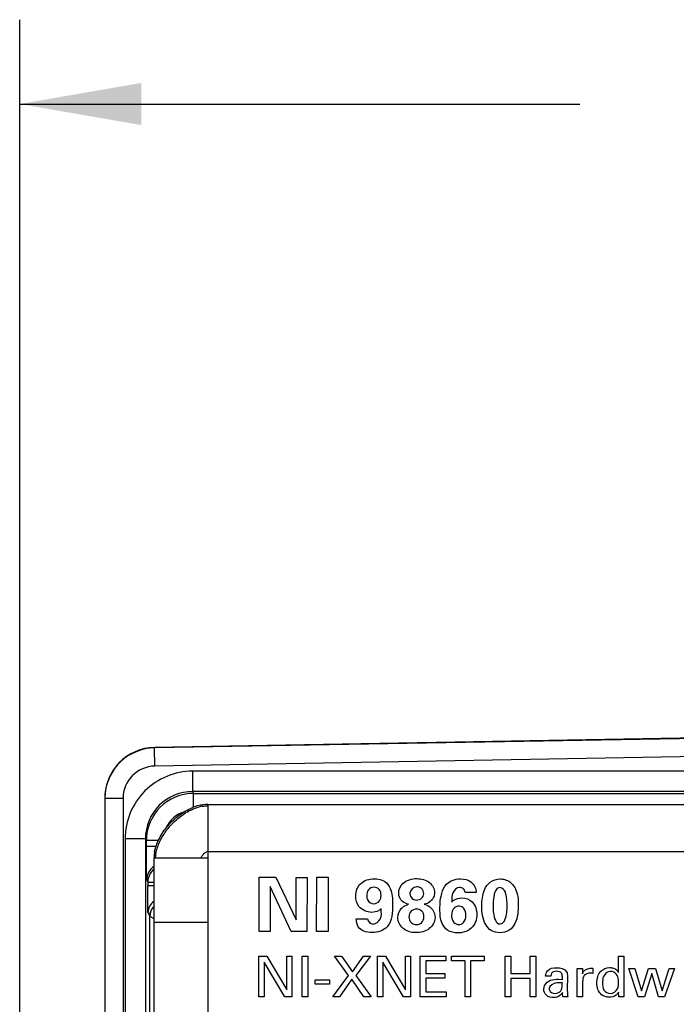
# Model space of a CAD drawing. Header units: inches. Extents: x 0 to 22, y 0 to 17.
# Tile 26 of 75: x 4.9 to 5.9, y 8.5 to 9.9. Entities that reach past the tile are written whole.
import ezdxf

# ---------------------------------------------------------------- set-up
doc = ezdxf.new("R2010")
doc.units = ezdxf.units.IN
doc.header["$LTSCALE"] = 1.21
doc.header["$MEASUREMENT"] = 0
doc.layers.get('0').update_dxf_attribs({"linetype": 'CONTINUOUS'})
doc.layers.add('DIMENSIONS', color=7, linetype='CONTINUOUS')
doc.styles.get("Standard").update_dxf_attribs({"font": 'txt', "width": 0.8})
doc.dimstyles.new('DIMSTYLE_1', dxfattribs={"dimtxt": 0.125, "dimasz": 0.18, "dimexe": 0.125, "dimexo": 0.0625, "dimgap": 0.0625, "dimtad": 0, "dimtih": 1, "dimtoh": 1, "dimzin": 4, "dimdsep": 46, "dimtxsty": 'STANDARD', "dimblk": '_FILLED', "dimblk1": '_FILLED', "dimblk2": '_FILLED', "dimcen": 0.09, "dimadec": 0, "dimazin": 0, "dimtp": 0.001, "dimtm": 0.001, "dimtfac": 1, "dimtofl": 0, "dimtmove": 0, "dimatfit": 3, "dimldrblk": '_FILLED', "dimfxl": 1, "dimtolj": 1, "dimtzin": 4, "dimarcsym": 0})

# ---------------------------------------------------------------- blocks, each defined once
blk = doc.blocks.new('_FILLED')
at = {"color": 0, "linetype": 'BYBLOCK'}
blk.add_solid([(0, 0), (-1, 0.1736), (-1, -0.1736)], dxfattribs=at)
blk = doc.blocks.new('*D16')
at = {"layer": 'DIMENSIONS', "color": 2, "linetype": 'CONTINUOUS'}
for p, q in [((4.9401, 6.9197), (4.9401, 9.9164)), ((7.8491, 8.9589), (7.8491, 9.9164)), ((4.9401, 9.7914), (5.7696, 9.7914)), ((7.8491, 9.7914), (7.0196, 9.7914))]:
    blk.add_line(p, q, dxfattribs=at)
at = {"layer": 'DIMENSIONS', "color": 2, "linetype": 'CONTINUOUS', "xscale": 0.18, "yscale": 0.18, "zscale": 0.18, "rotation": 180}
blk.add_blockref('_FILLED', (4.9401, 9.7914), dxfattribs=at)
at = {"layer": 'DIMENSIONS', "color": 2, "linetype": 'CONTINUOUS', "xscale": 0.18, "yscale": 0.18, "zscale": 0.18}
blk.add_blockref('_FILLED', (7.8491, 9.7914), dxfattribs=at)
at = {"layer": 'DIMENSIONS', "color": 2, "linetype": 'CONTINUOUS', "insert": (6.3946, 9.8539), "char_height": 0.125, "width": 1.125, "attachment_point": 2, "line_spacing_factor": 0.9}
blk.add_mtext('2.91{\\Ftxt.shx;\\W1.000000;\\H0.125000; }[73.9]', dxfattribs=at)

msp = doc.modelspace()

# ---------------------------------------------------------------- linework, layer by layer
at = {"color": 7, "linetype": 'CONTINUOUS'}
for p, q in [((6.6893, 8.8647), (5.1398, 8.8377)), ((6.6893, 8.8641), (5.1398, 8.8371)), ((5.1402, 8.8101), (5.1398, 8.8371)), ((6.7399, 8.838), (5.1402, 8.8101)), ((5.1963, 8.7725), (5.1963, 8.8025)), ((6.7445, 8.8025), (5.1963, 8.8025)), ((5.1963, 8.7725), (5.1977, 8.7696)), ((6.7445, 8.7725), (5.1963, 8.7725)), ((5.0661, 8.7621), (5.0661, 5.8516)), ((5.0931, 8.7621), (5.0661, 8.7621)), ((5.0931, 8.7621), (5.0931, 5.8516)), ((5.1977, 8.7492), (5.1977, 8.7696)), ((5.1977, 8.7696), (7.0805, 8.7696)), ((5.0963, 8.7025), (5.0963, 5.9113)), ((5.1263, 8.7025), (5.0963, 8.7025)), ((5.1263, 8.7025), (5.1263, 5.9113)), ((5.1263, 8.7025), (5.1277, 8.6996)), ((5.1277, 8.6909), (5.1277, 8.6996)), ((5.1453, 8.6996), (5.1277, 8.6996)), ((5.142, 8.6909), (5.1277, 8.6909)), ((5.1282, 8.6409), (5.1298, 8.6378)), ((5.1298, 8.6378), (5.1298, 8.633)), ((5.1298, 8.6378), (5.1391, 8.6378)), ((5.1298, 8.633), (5.1391, 8.633)), ((5.1301, 8.593), (5.1327, 8.5877)), ((5.1327, 7.1909), (5.1327, 8.5877)), ((5.1327, 8.5877), (5.1328, 8.5877)), ((5.1328, 8.5877), (5.1335, 8.5873)), ((5.1335, 8.5873), (5.139, 8.5841))]:
    msp.add_line(p, q, dxfattribs=at)
at = {"color": 3, "linetype": 'CONTINUOUS'}
for p, q in [((5.2151, 8.7532), (5.2112, 8.7528)), ((5.2188, 8.7534), (5.2151, 8.7532)), ((5.2188, 8.7534), (7.1141, 8.7534)), ((5.2191, 5.8604), (5.2191, 8.7534)), ((5.2191, 8.6834), (7.1931, 8.6834)), ((5.1391, 5.9404), (5.1391, 8.6734)), ((5.2191, 8.6734), (5.1391, 8.6734)), ((5.1411, 8.6734), (5.1415, 8.6781)), ((5.1415, 8.6781), (5.1423, 8.683)), ((5.2086, 8.6734), (5.2091, 8.6747)), ((5.2191, 8.5784), (5.1391, 8.5784))]:
    msp.add_line(p, q, dxfattribs=at)
at = {"color": 40, "linetype": 'CONTINUOUS'}
for p, q in [((5.2947, 8.5651), (5.2949, 8.6453)), ((5.2949, 8.6453), (5.3197, 8.6453)), ((5.3197, 8.6453), (5.3497, 8.582)), ((5.3497, 8.582), (5.3498, 8.6452)), ((5.3498, 8.6452), (5.3658, 8.6452)), ((5.3658, 8.6452), (5.3656, 8.5649)), ((5.3798, 8.5648), (5.38, 8.6454)), ((5.38, 8.6454), (5.3972, 8.6453)), ((5.3972, 8.6453), (5.397, 8.5648)), ((5.311, 8.6316), (5.3109, 8.565)), ((5.342, 8.5649), (5.311, 8.6316)), ((5.6162, 8.6226), (5.5998, 8.6226)), ((5.4386, 8.5836), (5.4554, 8.5835)), ((5.3109, 8.565), (5.2947, 8.5651)), ((5.3656, 8.5649), (5.342, 8.5649)), ((5.397, 8.5648), (5.3798, 8.5648)), ((5.2945, 8.4683), (5.2945, 8.5284)), ((5.2945, 8.5284), (5.3061, 8.5284)), ((5.3061, 8.5284), (5.3356, 8.4787)), ((5.3356, 8.4787), (5.3356, 8.5284)), ((5.3356, 8.5284), (5.3433, 8.5284)), ((5.3433, 8.5284), (5.3433, 8.4683)), ((5.3587, 8.4683), (5.3587, 8.5284)), ((5.3587, 8.5284), (5.367, 8.5284)), ((5.367, 8.5284), (5.367, 8.4683)), ((5.4271, 8.4997), (5.4063, 8.5284)), ((5.4063, 8.5284), (5.417, 8.5284)), ((5.417, 8.5284), (5.4332, 8.5052)), ((5.4332, 8.5052), (5.4494, 8.5284)), ((5.4595, 8.5284), (5.4381, 8.4996)), ((5.4494, 8.5284), (5.4595, 8.5284)), ((5.4702, 8.4683), (5.4702, 8.5284)), ((5.4702, 8.5284), (5.4818, 8.5284)), ((5.4818, 8.5284), (5.5114, 8.4787)), ((5.5114, 8.4787), (5.5114, 8.5284)), ((5.5114, 8.5284), (5.519, 8.5284)), ((5.519, 8.5284), (5.519, 8.4683)), ((5.5334, 8.4683), (5.5334, 8.5284)), ((5.5334, 8.5284), (5.5711, 8.5284)), ((5.5711, 8.5284), (5.5711, 8.5213)), ((5.5797, 8.5213), (5.5797, 8.5284)), ((5.5797, 8.5284), (5.6283, 8.5284)), ((5.6283, 8.5284), (5.6283, 8.5213)), ((5.6593, 8.4683), (5.6593, 8.5284)), ((5.6593, 8.5284), (5.6676, 8.5284)), ((5.6676, 8.5284), (5.6676, 8.5026)), ((5.6962, 8.5026), (5.6962, 8.5284)), ((5.6962, 8.5284), (5.7045, 8.5284)), ((5.7045, 8.5284), (5.7045, 8.4683)), ((5.827, 8.5044), (5.827, 8.5283)), ((5.827, 8.5283), (5.8349, 8.5283)), ((5.8349, 8.5283), (5.8349, 8.4749)), ((5.3021, 8.5193), (5.3021, 8.4683)), ((5.3326, 8.4683), (5.3021, 8.5193)), ((5.4778, 8.5193), (5.4778, 8.4683)), ((5.5084, 8.4683), (5.4778, 8.5193)), ((5.5417, 8.5213), (5.5417, 8.5026)), ((5.5711, 8.5213), (5.5417, 8.5213)), ((5.5999, 8.5213), (5.5797, 8.5213)), ((5.5999, 8.4683), (5.5999, 8.5213)), ((5.6081, 8.5213), (5.6081, 8.4683)), ((5.6283, 8.5213), (5.6081, 8.5213)), ((5.7657, 8.5101), (5.7736, 8.5101)), ((5.7661, 8.5016), (5.7657, 8.5101)), ((5.7736, 8.5101), (5.7738, 8.502)), ((5.7892, 8.5104), (5.7892, 8.5027)), ((5.8564, 8.4683), (5.8426, 8.5101)), ((5.8426, 8.5101), (5.8512, 8.5101)), ((5.8512, 8.5101), (5.8612, 8.4768)), ((5.8612, 8.4768), (5.8718, 8.5101)), ((5.8718, 8.5101), (5.8821, 8.5101)), ((5.8821, 8.5101), (5.8916, 8.4771)), ((5.8916, 8.4771), (5.9021, 8.5101)), ((5.9101, 8.5101), (5.8954, 8.4683)), ((5.9021, 8.5101), (5.9101, 8.5101)), ((5.4038, 8.4683), (5.4271, 8.4997)), ((5.4322, 8.4941), (5.4139, 8.4683)), ((5.4501, 8.4683), (5.4322, 8.4941)), ((5.4381, 8.4996), (5.4606, 8.4683)), ((5.5417, 8.5026), (5.5697, 8.5026)), ((5.5417, 8.4956), (5.5417, 8.4756)), ((5.5697, 8.4956), (5.5417, 8.4956)), ((5.5697, 8.5026), (5.5697, 8.4956)), ((5.6676, 8.5026), (5.6962, 8.5026)), ((5.6676, 8.4954), (5.6676, 8.4683)), ((5.6962, 8.4954), (5.6676, 8.4954)), ((5.6962, 8.4683), (5.6962, 8.4954)), ((5.7268, 8.4989), (5.719, 8.4989)), ((5.7383, 8.4942), (5.744, 8.494)), ((5.7516, 8.4987), (5.7513, 8.4787)), ((5.7661, 8.4683), (5.7661, 8.5016)), ((5.7877, 8.5031), (5.7854, 8.5032)), ((5.7892, 8.5027), (5.7877, 8.5031)), ((5.8766, 8.5027), (5.8657, 8.4683)), ((5.8864, 8.4683), (5.8766, 8.5027)), ((5.378, 8.487), (5.378, 8.4933)), ((5.378, 8.4933), (5.3989, 8.4933)), ((5.3989, 8.487), (5.378, 8.487)), ((5.3989, 8.4933), (5.3989, 8.487)), ((5.744, 8.4886), (5.7395, 8.4888)), ((5.774, 8.4905), (5.774, 8.4683)), ((5.3021, 8.4683), (5.2945, 8.4683)), ((5.3433, 8.4683), (5.3326, 8.4683)), ((5.367, 8.4683), (5.3587, 8.4683)), ((5.4139, 8.4683), (5.4038, 8.4683)), ((5.4606, 8.4683), (5.4501, 8.4683)), ((5.4778, 8.4683), (5.4702, 8.4683)), ((5.519, 8.4683), (5.5084, 8.4683)), ((5.5718, 8.4683), (5.5334, 8.4683)), ((5.5417, 8.4756), (5.5718, 8.4756)), ((5.5718, 8.4756), (5.5718, 8.4683)), ((5.6081, 8.4683), (5.5999, 8.4683)), ((5.6676, 8.4683), (5.6593, 8.4683)), ((5.7045, 8.4683), (5.6962, 8.4683)), ((5.752, 8.4683), (5.7449, 8.4683)), ((5.774, 8.4683), (5.7661, 8.4683)), ((5.8274, 8.4683), (5.8272, 8.4749)), ((5.8352, 8.4683), (5.8274, 8.4683)), ((5.8349, 8.4749), (5.8352, 8.4683)), ((5.8657, 8.4683), (5.8564, 8.4683)), ((5.8954, 8.4683), (5.8864, 8.4683))]:
    msp.add_line(p, q, dxfattribs=at)
at = {"color": 3, "linetype": 'CONTINUOUS'}
msp.add_lwpolyline([(5.2112, 8.7528), (5.2072, 8.752), (5.2032, 8.751), (5.1991, 8.7497), (5.1958, 8.7485)], dxfattribs=at)
at = {"color": 7, "linetype": 'CONTINUOUS'}
for centre, radius, start, end in [((5.1411, 8.7627), 0.075, 91, 180), ((5.1411, 8.7621), 0.075, 90.9999, 175.6461), ((5.1411, 8.7621), 0.048, 91.0016, 180.0006), ((5.1963, 8.7025), 0.1, 90.0027, 180.0043), ((5.1963, 8.7025), 0.07, 89.9995, 180.0134), ((5.1409, 8.7621), 0.0748, 177.0247, 179.992), ((5.1412, 8.7621), 0.0752, 175.6353, 177.0261), ((5.1977, 8.6996), 0.07, 90.0042, 179.9978), ((5.1977, 8.6996), 0.045, 107.5608, 155.7397), ((5.1532, 8.6409), 0.025, 124.3922, 179.989), ((5.1548, 8.6378), 0.025, 128.9417, 179.9929), ((5.1501, 8.593), 0.02, 123.541, 179.9889), ((5.1527, 8.5877), 0.02, 136.1692, 180.0062), ((5.1528, 8.5877), 0.02, 136.2291, 179.9627)]:
    msp.add_arc(centre, radius, start, end, dxfattribs=at)
at = {"color": 3, "linetype": 'CONTINUOUS'}
for centre, radius, start, end in [((5.2194, 8.697), 0.0544, 99.2373, 104.2372), ((5.1906, 8.6734), 0.0516, 174.8706, 179.9829), ((5.1953, 8.673), 0.0562, 169.901, 174.9032)]:
    msp.add_arc(centre, radius, start, end, dxfattribs=at)
for points, knots in [([(5.1399, 8.6828), (5.1412, 8.6898), (5.145, 8.7002), (5.1525, 8.7128), (5.1595, 8.7219), (5.1675, 8.7302), (5.1763, 8.7375), (5.1857, 8.7438), (5.1924, 8.7471), (5.1958, 8.7485)], [0, 0, 0, 0, 0.238613, 0.36415, 0.492261, 0.621461, 0.750143, 0.876758, 1, 1, 1, 1]), ([(5.1423, 8.683), (5.143, 8.686), (5.1448, 8.692), (5.1487, 8.7008), (5.1538, 8.7094), (5.1597, 8.7176), (5.1665, 8.7253), (5.174, 8.7323), (5.182, 8.7385), (5.1877, 8.742), (5.1906, 8.7436)], [0, 0, 0, 0, 0.115812, 0.236775, 0.361965, 0.490055, 0.619497, 0.748665, 0.875972, 1, 1, 1, 1]), ([(5.1906, 8.7436), (5.1918, 8.7442), (5.1968, 8.7467), (5.202, 8.7486), (5.206, 8.7497)], [0, 0, 0, 0, 0.257068, 1, 1, 1, 1]), ([(5.2106, 8.7506), (5.2114, 8.7507), (5.2141, 8.7511), (5.217, 8.7513), (5.2191, 8.7512)], [0, 0, 0, 0, 0.253291, 1, 1, 1, 1]), ([(5.2114, 8.6785), (5.2119, 8.6792), (5.213, 8.6804), (5.2149, 8.682), (5.2169, 8.6831), (5.2184, 8.6834), (5.2191, 8.6834)], [0, 0, 0, 0, 0.269432, 0.53002, 0.773407, 1, 1, 1, 1]), ([(5.2091, 8.6747), (5.2094, 8.6754), (5.2101, 8.6767), (5.2109, 8.6779), (5.2114, 8.6785)], [0, 0, 0, 0, 0.485871, 1, 1, 1, 1])]:
    msp.add_open_spline(points, degree=3, knots=knots, dxfattribs=at)
at = {"color": 7, "linetype": 'CONTINUOUS'}
for points, knots in [([(5.1282, 8.6409), (5.1281, 8.641), (5.1281, 8.6414), (5.1281, 8.6422), (5.128, 8.6434), (5.128, 8.6451), (5.128, 8.6473), (5.1279, 8.6509), (5.1279, 8.6563), (5.1278, 8.6638), (5.1278, 8.6722), (5.1277, 8.6814), (5.1277, 8.6877), (5.1277, 8.6909)], [0, 0, 0, 0, 0.006453, 0.022223, 0.047195, 0.081133, 0.123733, 0.174583, 0.299071, 0.449911, 0.621419, 0.80711, 1, 1, 1, 1]), ([(5.1301, 8.593), (5.1301, 8.5931), (5.1301, 8.5934), (5.13, 8.594), (5.13, 8.595), (5.13, 8.5964), (5.1299, 8.5981), (5.1299, 8.601), (5.1298, 8.6053), (5.1298, 8.6113), (5.1298, 8.6181), (5.1298, 8.6254), (5.1298, 8.6304), (5.1298, 8.633)], [0, 0, 0, 0, 0.006453, 0.022225, 0.047193, 0.081135, 0.123727, 0.174579, 0.299056, 0.449883, 0.621385, 0.807083, 1, 1, 1, 1])]:
    msp.add_open_spline(points, degree=3, knots=knots, dxfattribs=at)
at = {"color": 40, "linetype": 'CONTINUOUS'}
for points, knots in [([(5.4378, 8.6177), (5.4378, 8.6242), (5.4432, 8.6388), (5.4582, 8.6431), (5.4653, 8.643)], [0, 0, 0, 0, 0.477215, 1, 1, 1, 1]), ([(5.4653, 8.643), (5.4706, 8.643), (5.481, 8.641), (5.4921, 8.626), (5.4925, 8.6132), (5.4925, 8.6052)], [0, 0, 0, 0, 0.303961, 0.548999, 1, 1, 1, 1]), ([(5.5015, 8.6217), (5.5015, 8.627), (5.5074, 8.6398), (5.5211, 8.6434), (5.5283, 8.6433)], [0, 0, 0, 0, 0.419354, 1, 1, 1, 1]), ([(5.5283, 8.6433), (5.5349, 8.6433), (5.5481, 8.6405), (5.5546, 8.6279), (5.5546, 8.6223)], [0, 0, 0, 0, 0.543422, 1, 1, 1, 1]), ([(5.5753, 8.6375), (5.5769, 8.6387), (5.5824, 8.6418), (5.5889, 8.6429), (5.5932, 8.6429)], [0, 0, 0, 0, 0.318925, 1, 1, 1, 1]), ([(5.5932, 8.6429), (5.5987, 8.6428), (5.6108, 8.6403), (5.6161, 8.6283), (5.6162, 8.6226)], [0, 0, 0, 0, 0.491392, 1, 1, 1, 1]), ([(5.6245, 8.6028), (5.6246, 8.6109), (5.6261, 8.6239), (5.6361, 8.6398), (5.6465, 8.6428), (5.6516, 8.6428)], [0, 0, 0, 0, 0.45192, 0.711806, 1, 1, 1, 1]), ([(5.6516, 8.6428), (5.6541, 8.6428), (5.6619, 8.6419), (5.6689, 8.637), (5.6718, 8.6326)], [0, 0, 0, 0, 0.318748, 1, 1, 1, 1]), ([(5.465, 8.6305), (5.462, 8.6305), (5.4555, 8.6277), (5.4542, 8.6212), (5.4542, 8.6183)], [0, 0, 0, 0, 0.515362, 1, 1, 1, 1]), ([(5.4753, 8.6187), (5.4754, 8.6216), (5.4741, 8.628), (5.4678, 8.6305), (5.465, 8.6305)], [0, 0, 0, 0, 0.512387, 1, 1, 1, 1]), ([(5.5385, 8.6214), (5.5385, 8.6241), (5.5362, 8.6295), (5.5307, 8.6311), (5.5282, 8.6311)], [0, 0, 0, 0, 0.511466, 1, 1, 1, 1]), ([(5.5626, 8.5981), (5.5627, 8.6019), (5.563, 8.6156), (5.5671, 8.6315), (5.5753, 8.6375)], [0, 0, 0, 0, 0.277381, 1, 1, 1, 1]), ([(5.5917, 8.6303), (5.5875, 8.6303), (5.5794, 8.6223), (5.5801, 8.6132), (5.58, 8.6086)], [0, 0, 0, 0, 0.475048, 1, 1, 1, 1]), ([(5.5998, 8.6226), (5.5997, 8.6248), (5.5981, 8.6292), (5.5936, 8.6303), (5.5917, 8.6303)], [0, 0, 0, 0, 0.529894, 1, 1, 1, 1]), ([(5.6517, 8.6299), (5.6506, 8.6299), (5.647, 8.6292), (5.6448, 8.6257), (5.644, 8.6233)], [0, 0, 0, 0, 0.298011, 1, 1, 1, 1]), ([(5.6601, 8.6209), (5.66, 8.6217), (5.659, 8.6257), (5.6551, 8.6299), (5.6517, 8.6299)], [0, 0, 0, 0, 0.188351, 1, 1, 1, 1]), ([(5.6718, 8.6326), (5.6729, 8.631), (5.6778, 8.6226), (5.6788, 8.6124), (5.6787, 8.6046)], [0, 0, 0, 0, 0.190869, 1, 1, 1, 1]), ([(5.4616, 8.5933), (5.4546, 8.5933), (5.441, 8.5989), (5.4378, 8.6122), (5.4378, 8.6177)], [0, 0, 0, 0, 0.561822, 1, 1, 1, 1]), ([(5.4542, 8.6183), (5.4542, 8.6159), (5.455, 8.6097), (5.4612, 8.6061), (5.4647, 8.6061)], [0, 0, 0, 0, 0.416359, 1, 1, 1, 1]), ([(5.4647, 8.6061), (5.4678, 8.6061), (5.4743, 8.6093), (5.4753, 8.6158), (5.4753, 8.6187)], [0, 0, 0, 0, 0.521479, 1, 1, 1, 1]), ([(5.5161, 8.6052), (5.513, 8.6062), (5.5054, 8.6089), (5.5015, 8.6172), (5.5015, 8.6217)], [0, 0, 0, 0, 0.416975, 1, 1, 1, 1]), ([(5.518, 8.6215), (5.518, 8.6179), (5.5215, 8.6122), (5.5266, 8.6115), (5.528, 8.6115)], [0, 0, 0, 0, 0.721275, 1, 1, 1, 1]), ([(5.528, 8.6115), (5.5306, 8.6115), (5.5362, 8.6132), (5.5385, 8.6188), (5.5385, 8.6214)], [0, 0, 0, 0, 0.49531, 1, 1, 1, 1]), ([(5.5546, 8.6223), (5.5546, 8.6201), (5.5531, 8.612), (5.5451, 8.6062), (5.5393, 8.6053)], [0, 0, 0, 0, 0.272195, 1, 1, 1, 1]), ([(5.58, 8.6086), (5.5808, 8.6093), (5.5849, 8.613), (5.5907, 8.6148), (5.5952, 8.6147)], [0, 0, 0, 0, 0.19027, 1, 1, 1, 1]), ([(5.5952, 8.6147), (5.6006, 8.6147), (5.6134, 8.61), (5.6174, 8.5968), (5.6174, 8.5902)], [0, 0, 0, 0, 0.449789, 1, 1, 1, 1]), ([(5.644, 8.6233), (5.6433, 8.6212), (5.6418, 8.614), (5.6414, 8.6067), (5.6414, 8.6016)], [0, 0, 0, 0, 0.302528, 1, 1, 1, 1]), ([(5.4756, 8.5986), (5.4744, 8.5975), (5.4703, 8.5944), (5.465, 8.5933), (5.4616, 8.5933)], [0, 0, 0, 0, 0.32833, 1, 1, 1, 1]), ([(5.4925, 8.6052), (5.4925, 8.5938), (5.492, 8.5707), (5.4704, 8.5632), (5.4625, 8.5632)], [0, 0, 0, 0, 0.591499, 1, 1, 1, 1]), ([(5.4635, 8.576), (5.4677, 8.576), (5.477, 8.5834), (5.4758, 8.5935), (5.4756, 8.5986)], [0, 0, 0, 0, 0.454026, 1, 1, 1, 1]), ([(5.5059, 8.5994), (5.5067, 8.6003), (5.5098, 8.6028), (5.5135, 8.6043), (5.5161, 8.6052)], [0, 0, 0, 0, 0.306001, 1, 1, 1, 1]), ([(5.5279, 8.5981), (5.525, 8.5981), (5.5188, 8.5958), (5.5167, 8.5897), (5.5167, 8.5867)], [0, 0, 0, 0, 0.495776, 1, 1, 1, 1]), ([(5.5389, 8.5869), (5.5389, 8.5899), (5.5367, 8.596), (5.5306, 8.5981), (5.5279, 8.5981)], [0, 0, 0, 0, 0.516619, 1, 1, 1, 1]), ([(5.5393, 8.6053), (5.5402, 8.6051), (5.545, 8.6038), (5.5494, 8.6006), (5.5517, 8.5973)], [0, 0, 0, 0, 0.187531, 1, 1, 1, 1]), ([(5.5893, 8.5628), (5.584, 8.5628), (5.5737, 8.5649), (5.5632, 8.5791), (5.5626, 8.591), (5.5626, 8.5981)], [0, 0, 0, 0, 0.320121, 0.574226, 1, 1, 1, 1]), ([(5.5911, 8.6024), (5.5887, 8.6024), (5.582, 8.6002), (5.5798, 8.5929), (5.5798, 8.5888)], [0, 0, 0, 0, 0.366018, 1, 1, 1, 1]), ([(5.6011, 8.5891), (5.6011, 8.5925), (5.5999, 8.5992), (5.5937, 8.6024), (5.5911, 8.6024)], [0, 0, 0, 0, 0.566496, 1, 1, 1, 1]), ([(5.6512, 8.563), (5.6469, 8.563), (5.6382, 8.565), (5.6261, 8.5791), (5.6245, 8.5934), (5.6245, 8.6028)], [0, 0, 0, 0, 0.243627, 0.470339, 1, 1, 1, 1]), ([(5.6414, 8.6016), (5.6414, 8.5985), (5.6413, 8.5899), (5.6454, 8.5761), (5.6517, 8.5761)], [0, 0, 0, 0, 0.337679, 1, 1, 1, 1]), ([(5.6787, 8.6046), (5.6787, 8.5952), (5.6776, 8.5809), (5.6659, 8.5653), (5.6561, 8.563), (5.6512, 8.563)], [0, 0, 0, 0, 0.502185, 0.736926, 1, 1, 1, 1]), ([(5.6517, 8.5761), (5.6583, 8.5761), (5.662, 8.5904), (5.6621, 8.599), (5.6621, 8.6018)], [0, 0, 0, 0, 0.700056, 1, 1, 1, 1]), ([(5.4625, 8.5632), (5.4579, 8.5632), (5.4499, 8.5641), (5.4401, 8.5719), (5.4386, 8.5795), (5.4386, 8.5836)], [0, 0, 0, 0, 0.390974, 0.656746, 1, 1, 1, 1]), ([(5.5268, 8.5633), (5.52, 8.5633), (5.5064, 8.567), (5.5002, 8.58), (5.5002, 8.5859)], [0, 0, 0, 0, 0.536448, 1, 1, 1, 1]), ([(5.5167, 8.5867), (5.5167, 8.5836), (5.519, 8.5772), (5.5252, 8.5752), (5.5279, 8.5752)], [0, 0, 0, 0, 0.538027, 1, 1, 1, 1]), ([(5.5553, 8.5857), (5.5552, 8.5795), (5.5478, 8.566), (5.5337, 8.5633), (5.5268, 8.5633)], [0, 0, 0, 0, 0.472978, 1, 1, 1, 1]), ([(5.5279, 8.5752), (5.5305, 8.5751), (5.5367, 8.5772), (5.5389, 8.5836), (5.5389, 8.5869)], [0, 0, 0, 0, 0.438573, 1, 1, 1, 1]), ([(5.5798, 8.5888), (5.5798, 8.5852), (5.5811, 8.5781), (5.5877, 8.5752), (5.5904, 8.5752)], [0, 0, 0, 0, 0.576112, 1, 1, 1, 1]), ([(5.5904, 8.5752), (5.5929, 8.5752), (5.5997, 8.578), (5.601, 8.5853), (5.6011, 8.5891)], [0, 0, 0, 0, 0.402683, 1, 1, 1, 1]), ([(5.6091, 8.57), (5.6054, 8.5665), (5.5985, 8.5632), (5.5913, 8.5628), (5.5893, 8.5628)], [0, 0, 0, 0, 0.717105, 1, 1, 1, 1]), ([(5.7738, 8.502), (5.7741, 8.5033), (5.7759, 8.5076), (5.7806, 8.5098), (5.7837, 8.5102)], [0, 0, 0, 0, 0.299722, 1, 1, 1, 1]), ([(5.7951, 8.4887), (5.7951, 8.4948), (5.7977, 8.5069), (5.8093, 8.5115), (5.814, 8.5115)], [0, 0, 0, 0, 0.562823, 1, 1, 1, 1]), ([(5.814, 8.5115), (5.816, 8.5115), (5.8212, 8.5109), (5.8255, 8.5072), (5.827, 8.5044)], [0, 0, 0, 0, 0.374603, 1, 1, 1, 1]), ([(5.7238, 8.4915), (5.7272, 8.4934), (5.7324, 8.4941), (5.7373, 8.4942), (5.7383, 8.4942)], [0, 0, 0, 0, 0.794592, 1, 1, 1, 1]), ([(5.7352, 8.506), (5.7326, 8.506), (5.7278, 8.5047), (5.7269, 8.5004), (5.7268, 8.4989)], [0, 0, 0, 0, 0.63908, 1, 1, 1, 1]), ([(5.744, 8.494), (5.744, 8.4951), (5.744, 8.4982), (5.7437, 8.5017), (5.7425, 8.5032)], [0, 0, 0, 0, 0.356933, 1, 1, 1, 1]), ([(5.7854, 8.5032), (5.7821, 8.5032), (5.7747, 8.5009), (5.774, 8.4936), (5.774, 8.4905)], [0, 0, 0, 0, 0.515197, 1, 1, 1, 1]), ([(5.815, 8.5057), (5.8108, 8.5057), (5.8036, 8.4996), (5.8035, 8.4921), (5.8035, 8.4889)], [0, 0, 0, 0, 0.565882, 1, 1, 1, 1]), ([(5.8273, 8.4897), (5.8273, 8.4911), (5.8271, 8.4952), (5.8258, 8.4993), (5.8241, 8.5014)], [0, 0, 0, 0, 0.333899, 1, 1, 1, 1]), ([(5.7165, 8.4793), (5.7165, 8.4802), (5.7169, 8.4851), (5.7204, 8.4895), (5.7238, 8.4915)], [0, 0, 0, 0, 0.193651, 1, 1, 1, 1]), ([(5.7312, 8.4669), (5.7274, 8.4669), (5.7196, 8.4686), (5.7165, 8.4761), (5.7165, 8.4793)], [0, 0, 0, 0, 0.547358, 1, 1, 1, 1]), ([(5.7395, 8.4888), (5.7382, 8.4888), (5.7326, 8.4889), (5.7244, 8.485), (5.7244, 8.4803)], [0, 0, 0, 0, 0.207329, 1, 1, 1, 1]), ([(5.7244, 8.4803), (5.7244, 8.4796), (5.7249, 8.4755), (5.7298, 8.4731), (5.733, 8.4731)], [0, 0, 0, 0, 0.191137, 1, 1, 1, 1]), ([(5.742, 8.4776), (5.7433, 8.4797), (5.7439, 8.4836), (5.7439, 8.4873), (5.744, 8.4886)], [0, 0, 0, 0, 0.663376, 1, 1, 1, 1]), ([(5.8131, 8.4674), (5.8092, 8.4674), (5.7984, 8.4707), (5.7951, 8.4824), (5.7951, 8.4887)], [0, 0, 0, 0, 0.383666, 1, 1, 1, 1]), ([(5.8035, 8.4889), (5.8035, 8.4853), (5.8037, 8.4774), (5.8114, 8.4729), (5.815, 8.4729)], [0, 0, 0, 0, 0.506762, 1, 1, 1, 1]), ([(5.815, 8.4729), (5.8193, 8.4729), (5.8272, 8.4786), (5.8273, 8.4865), (5.8273, 8.4897)], [0, 0, 0, 0, 0.570721, 1, 1, 1, 1]), ([(5.7441, 8.4745), (5.7433, 8.473), (5.7403, 8.4686), (5.7347, 8.4669), (5.7312, 8.4669)], [0, 0, 0, 0, 0.330815, 1, 1, 1, 1]), ([(5.7513, 8.4787), (5.7513, 8.4783), (5.7514, 8.4748), (5.7515, 8.4713), (5.752, 8.4683)], [0, 0, 0, 0, 0.125796, 1, 1, 1, 1])]:
    msp.add_open_spline(points, degree=3, knots=knots, dxfattribs=at)
for points in [[(5.5282, 8.6311), (5.5235, 8.6311), (5.518, 8.6261), (5.518, 8.6215)], [(5.6621, 8.6018), (5.6621, 8.6082), (5.6619, 8.6148), (5.6601, 8.6209)], [(5.5002, 8.5859), (5.5002, 8.5908), (5.5023, 8.596), (5.5059, 8.5994)], [(5.5517, 8.5973), (5.554, 8.594), (5.5553, 8.5898), (5.5553, 8.5857)], [(5.4554, 8.5835), (5.4557, 8.5799), (5.4598, 8.576), (5.4635, 8.576)], [(5.6174, 8.5902), (5.6174, 8.5829), (5.6145, 8.5749), (5.6091, 8.57)], [(5.7219, 8.5068), (5.7251, 8.5103), (5.7306, 8.5113), (5.7354, 8.5113)], [(5.7354, 8.5113), (5.7407, 8.5113), (5.7477, 8.5099), (5.7502, 8.5052)], [(5.7837, 8.5102), (5.7855, 8.5105), (5.7874, 8.5105), (5.7892, 8.5104)], [(5.719, 8.4989), (5.7193, 8.5017), (5.7201, 8.5047), (5.7219, 8.5068)], [(5.7425, 8.5032), (5.7409, 8.5053), (5.7378, 8.506), (5.7352, 8.506)], [(5.7502, 8.5052), (5.7512, 8.5032), (5.7516, 8.5009), (5.7516, 8.4987)], [(5.8241, 8.5014), (5.8221, 8.5041), (5.8183, 8.5057), (5.815, 8.5057)], [(5.733, 8.4731), (5.7364, 8.4731), (5.7401, 8.4748), (5.742, 8.4776)], [(5.7449, 8.4683), (5.7443, 8.4703), (5.7441, 8.4724), (5.7441, 8.4745)], [(5.8235, 8.4705), (5.8205, 8.4685), (5.8167, 8.4674), (5.8131, 8.4674)], [(5.8272, 8.4749), (5.8262, 8.4733), (5.825, 8.4716), (5.8235, 8.4705)]]:
    msp.add_open_spline(points, degree=3, dxfattribs=at)

# ---------------------------------------------------------------- dimensions: what is measured, and where the dimension line sits
at = {"layer": 'DIMENSIONS', "color": 2, "linetype": 'CONTINUOUS'}
dim = msp.add_linear_dim(base=(4.9401, 9.7914), p1=(7.8491, 8.8964), p2=(4.9401, 6.8572), angle=180, dimstyle='DIMSTYLE_1', dxfattribs=at)
dim.commit()
dim.dimension.update_dxf_attribs({"geometry": '*D16', "text_midpoint": (6.3946, 9.7914), "dimtype": 160})

doc.saveas('drawing.dxf')
